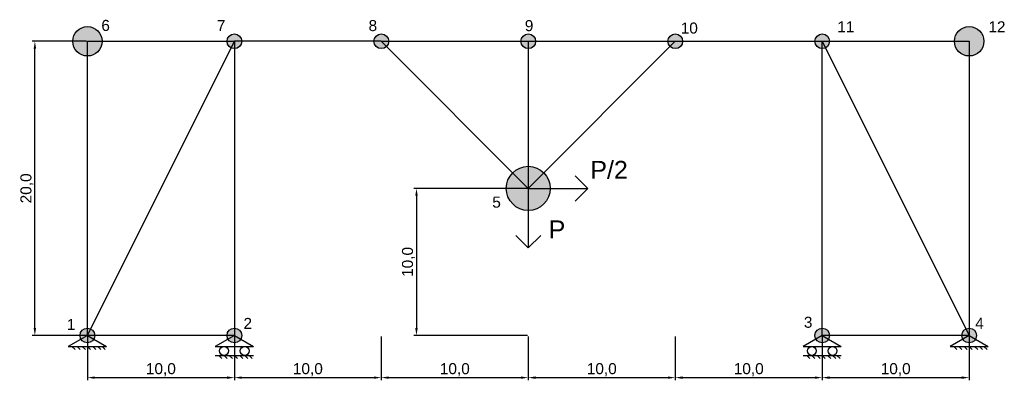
# Model space of a CAD drawing. Header units: millimetres. Extents: x -4.6 to 62.4, y -3 to 21.5.
import ezdxf

# ---------------------------------------------------------------- set-up
doc = ezdxf.new("R2010")
doc.units = ezdxf.units.MM
for name, color, linetype in [('Barras', 5, 'Continuous'), ('Fuerza', 6, 'Continuous'), ('Nodos', 1, 'Continuous'), ('Notaciones', 4, 'Continuous')]:
    doc.layers.add(name, color=color, linetype=linetype)
doc.styles.get("Standard").update_dxf_attribs({"font": 'arial.ttf'})
doc.dimstyles.new('StandardModif', dxfattribs={"dimtxt": 0.75, "dimasz": 0.5, "dimexe": 0.18, "dimexo": 0.0625, "dimgap": 0.09, "dimtad": 1, "dimdec": 1, "dimzin": 0, "dimtxsty": 'Standard', "dimcen": 0.09, "dimadec": 0, "dimazin": 0, "dimtfac": 1, "dimtdec": 1, "dimtofl": 0, "dimtmove": 0, "dimatfit": 3, "dimfxl": 1, "dimtolj": 1, "dimtzin": 0, "dimarcsym": 0})

# ---------------------------------------------------------------- blocks, each defined once
blk = doc.blocks.new('ApoyoArticFijo')
for p, q in [((0, 0), (-0.866, -0.5)), ((0, 0), (0.866, -0.5)), ((-0.866, -0.5), (0.866, -0.5)), ((-0.702, -0.5), (-0.561, -0.641)), ((-0.47, -0.5), (-0.328, -0.641)), ((-0.233, -0.5), (-0.092, -0.641)), ((0, -0.5), (0.141, -0.641)), ((0.247, -0.5), (0.389, -0.641)), ((0.47, -0.5), (0.611, -0.641)), ((0.668, -0.5), (0.809, -0.641))]:
    blk.add_line(p, q)
blk = doc.blocks.new('ApoyoArticMóvil')
for p, q in [((0, 0), (-0.866, -0.5)), ((0, 0), (0.866, -0.5)), ((-0.866, -0.5), (0.866, -0.5)), ((-0.866, -0.9), (0.866, -0.9)), ((-0.702, -0.9), (-0.561, -1.041)), ((-0.47, -0.9), (-0.328, -1.041)), ((-0.233, -0.9), (-0.092, -1.041)), ((0, -0.9), (0.141, -1.041)), ((0.247, -0.9), (0.389, -1.041)), ((0.47, -0.9), (0.611, -1.041)), ((0.668, -0.9), (0.809, -1.041))]:
    blk.add_line(p, q)
for centre in [(-0.47, -0.7), (0.47, -0.7)]:
    blk.add_circle(centre, 0.2)
blk = doc.blocks.new('*U4')
for p, q in [((1, 0), (0.788, 0.212)), ((0, 0), (1, 0)), ((1, 0), (0.788, -0.212))]:
    blk.add_line(p, q)
blk.add_attdef('TEXFUERZA', (1.043, -0.162), '', height=0.3)
blk = doc.blocks.new('*U5')
for p, q in [((1, 0), (0.788, 0.212)), ((0, 0), (1, 0)), ((1, 0), (0.788, -0.212))]:
    blk.add_line(p, q)
blk.add_attdef('TEXFUERZA', (0.838, -0.343), '', height=0.3, rotation=270)
blk = doc.blocks.new('*D6')
at = {"layer": 'Defpoints', "color": 0, "transparency": 16777216}
for p in [(-3.574, 20), (0, 20), (0, 0)]:
    blk.add_point(p, dxfattribs=at)
at = {"layer": 'Notaciones', "color": 0, "lineweight": -2, "transparency": 16777216}
for p, q in [((-0.062, 20), (-3.754, 20)), ((-3.574, 0.5), (-3.574, 19.5)), ((-0.062, 0), (-3.754, 0))]:
    blk.add_line(p, q, dxfattribs=at)
at = {"layer": 'Notaciones', "color": 0, "transparency": 16777216}
for points in [[(-3.658, 19.5), (-3.491, 19.5), (-3.574, 20)], [(-3.658, 0.5), (-3.491, 0.5), (-3.574, 0)]]:
    blk.add_solid(points, dxfattribs=at)
at = {"layer": 'Notaciones', "color": 0, "transparency": 16777216, "insert": (-4.115, 10), "char_height": 0.75, "attachment_point": 5, "rotation": 90}
blk.add_mtext('\\A1;20,0', dxfattribs=at)
blk = doc.blocks.new('*D7')
at = {"layer": 'Defpoints', "color": 0, "transparency": 16777216}
for p in [(30, 10), (30, 0), (22.392, 0)]:
    blk.add_point(p, dxfattribs=at)
at = {"layer": 'Notaciones', "color": 0, "lineweight": -2, "transparency": 16777216}
for p, q in [((29.938, 10), (22.212, 10)), ((22.392, 9.5), (22.392, 0.5)), ((29.938, 0), (22.212, 0))]:
    blk.add_line(p, q, dxfattribs=at)
at = {"layer": 'Notaciones', "color": 0, "transparency": 16777216}
for points in [[(22.309, 9.5), (22.476, 9.5), (22.392, 10)], [(22.309, 0.5), (22.476, 0.5), (22.392, 0)]]:
    blk.add_solid(points, dxfattribs=at)
at = {"layer": 'Notaciones', "color": 0, "transparency": 16777216, "insert": (21.851, 5), "char_height": 0.75, "attachment_point": 5, "rotation": 90}
blk.add_mtext('\\A1;10,0', dxfattribs=at)
blk = doc.blocks.new('*D8')
at = {"layer": 'Defpoints', "color": 0, "transparency": 16777216}
for p in [(0, 0), (10, 0), (10, -2.865)]:
    blk.add_point(p, dxfattribs=at)
at = {"layer": 'Notaciones', "color": 0, "lineweight": -2, "transparency": 16777216}
for p, q in [((0, -0.062), (0, -3.045)), ((10, -0.062), (10, -3.045)), ((0.5, -2.865), (9.5, -2.865))]:
    blk.add_line(p, q, dxfattribs=at)
at = {"layer": 'Notaciones', "color": 0, "transparency": 16777216}
for points in [[(0.5, -2.782), (0.5, -2.948), (0, -2.865)], [(9.5, -2.782), (9.5, -2.948), (10, -2.865)]]:
    blk.add_solid(points, dxfattribs=at)
at = {"layer": 'Notaciones', "color": 0, "transparency": 16777216, "insert": (5, -2.324), "char_height": 0.75, "attachment_point": 5}
blk.add_mtext('\\A1;10,0', dxfattribs=at)
blk = doc.blocks.new('*D9')
at = {"layer": 'Defpoints', "color": 0, "transparency": 16777216}
for p in [(10, 0), (20, 0), (20, -2.865)]:
    blk.add_point(p, dxfattribs=at)
at = {"layer": 'Notaciones', "color": 0, "lineweight": -2, "transparency": 16777216}
for p, q in [((10, -0.062), (10, -3.045)), ((20, -0.062), (20, -3.045)), ((10.5, -2.865), (19.5, -2.865))]:
    blk.add_line(p, q, dxfattribs=at)
at = {"layer": 'Notaciones', "color": 0, "transparency": 16777216}
for points in [[(10.5, -2.782), (10.5, -2.948), (10, -2.865)], [(19.5, -2.782), (19.5, -2.948), (20, -2.865)]]:
    blk.add_solid(points, dxfattribs=at)
at = {"layer": 'Notaciones', "color": 0, "transparency": 16777216, "insert": (15, -2.324), "char_height": 0.75, "attachment_point": 5}
blk.add_mtext('\\A1;10,0', dxfattribs=at)
blk = doc.blocks.new('*D10')
at = {"layer": 'Defpoints', "color": 0, "transparency": 16777216}
for p in [(20, 0), (30, 0), (30, -2.865)]:
    blk.add_point(p, dxfattribs=at)
at = {"layer": 'Notaciones', "color": 0, "lineweight": -2, "transparency": 16777216}
for p, q in [((20, -0.062), (20, -3.045)), ((30, -0.062), (30, -3.045)), ((20.5, -2.865), (29.5, -2.865))]:
    blk.add_line(p, q, dxfattribs=at)
at = {"layer": 'Notaciones', "color": 0, "transparency": 16777216}
for points in [[(20.5, -2.782), (20.5, -2.948), (20, -2.865)], [(29.5, -2.782), (29.5, -2.948), (30, -2.865)]]:
    blk.add_solid(points, dxfattribs=at)
at = {"layer": 'Notaciones', "color": 0, "transparency": 16777216, "insert": (25, -2.324), "char_height": 0.75, "attachment_point": 5}
blk.add_mtext('\\A1;10,0', dxfattribs=at)
blk = doc.blocks.new('*D11')
at = {"layer": 'Defpoints', "color": 0, "transparency": 16777216}
for p in [(30, 0), (40, 0), (40, -2.865)]:
    blk.add_point(p, dxfattribs=at)
at = {"layer": 'Notaciones', "color": 0, "lineweight": -2, "transparency": 16777216}
for p, q in [((30, -0.062), (30, -3.045)), ((40, -0.062), (40, -3.045)), ((30.5, -2.865), (39.5, -2.865))]:
    blk.add_line(p, q, dxfattribs=at)
at = {"layer": 'Notaciones', "color": 0, "transparency": 16777216}
for points in [[(30.5, -2.782), (30.5, -2.948), (30, -2.865)], [(39.5, -2.782), (39.5, -2.948), (40, -2.865)]]:
    blk.add_solid(points, dxfattribs=at)
at = {"layer": 'Notaciones', "color": 0, "transparency": 16777216, "insert": (35, -2.324), "char_height": 0.75, "attachment_point": 5}
blk.add_mtext('\\A1;10,0', dxfattribs=at)
blk = doc.blocks.new('*D12')
at = {"layer": 'Defpoints', "color": 0, "transparency": 16777216}
for p in [(40, 0), (50, 0), (50, -2.865)]:
    blk.add_point(p, dxfattribs=at)
at = {"layer": 'Notaciones', "color": 0, "lineweight": -2, "transparency": 16777216}
for p, q in [((40, -0.062), (40, -3.045)), ((50, -0.062), (50, -3.045)), ((40.5, -2.865), (49.5, -2.865))]:
    blk.add_line(p, q, dxfattribs=at)
at = {"layer": 'Notaciones', "color": 0, "transparency": 16777216}
for points in [[(40.5, -2.782), (40.5, -2.948), (40, -2.865)], [(49.5, -2.782), (49.5, -2.948), (50, -2.865)]]:
    blk.add_solid(points, dxfattribs=at)
at = {"layer": 'Notaciones', "color": 0, "transparency": 16777216, "insert": (45, -2.324), "char_height": 0.75, "attachment_point": 5}
blk.add_mtext('\\A1;10,0', dxfattribs=at)
blk = doc.blocks.new('*D13')
at = {"layer": 'Defpoints', "color": 0, "transparency": 16777216}
for p in [(50, 0), (60, 0), (60, -2.865)]:
    blk.add_point(p, dxfattribs=at)
at = {"layer": 'Notaciones', "color": 0, "lineweight": -2, "transparency": 16777216}
for p, q in [((50, -0.062), (50, -3.045)), ((60, -0.062), (60, -3.045)), ((50.5, -2.865), (59.5, -2.865))]:
    blk.add_line(p, q, dxfattribs=at)
at = {"layer": 'Notaciones', "color": 0, "transparency": 16777216}
for points in [[(50.5, -2.782), (50.5, -2.948), (50, -2.865)], [(59.5, -2.782), (59.5, -2.948), (60, -2.865)]]:
    blk.add_solid(points, dxfattribs=at)
at = {"layer": 'Notaciones', "color": 0, "transparency": 16777216, "insert": (55, -2.324), "char_height": 0.75, "attachment_point": 5}
blk.add_mtext('\\A1;10,0', dxfattribs=at)

msp = doc.modelspace()

# ---------------------------------------------------------------- hatches: boundary and pattern name
at = {"layer": 'Nodos'}
h = msp.add_hatch(color=256, dxfattribs=at)
h.dxf.hatch_style = 1
edge = h.paths.add_edge_path()
edge.add_arc((0, 20), 1, 0, 360)
h = msp.add_hatch(color=256, dxfattribs=at)
h.dxf.hatch_style = 1
edge = h.paths.add_edge_path()
edge.add_arc((60, 20), 1, 0, 360)
h = msp.add_hatch(color=256, dxfattribs=at)
h.dxf.hatch_style = 1
edge = h.paths.add_edge_path()
edge.add_arc((10, 20), 0.5, 0, 360)
h = msp.add_hatch(color=256, dxfattribs=at)
h.dxf.hatch_style = 1
edge = h.paths.add_edge_path()
edge.add_arc((20, 20), 0.5, 0, 360)
h = msp.add_hatch(color=256, dxfattribs=at)
h.dxf.hatch_style = 1
edge = h.paths.add_edge_path()
edge.add_arc((30, 20), 0.5, 0, 360)
h = msp.add_hatch(color=256, dxfattribs=at)
h.dxf.hatch_style = 1
edge = h.paths.add_edge_path()
edge.add_arc((40, 20), 0.5, 0, 360)
h = msp.add_hatch(color=256, dxfattribs=at)
h.dxf.hatch_style = 1
edge = h.paths.add_edge_path()
edge.add_arc((50, 20), 0.5, 0, 360)
h = msp.add_hatch(color=256, dxfattribs=at)
h.dxf.hatch_style = 1
edge = h.paths.add_edge_path()
edge.add_arc((30, 10), 1.5, 0, 360)
h = msp.add_hatch(color=256, dxfattribs=at)
h.dxf.hatch_style = 1
edge = h.paths.add_edge_path()
edge.add_arc((0, 0), 0.5, 0, 360)
h = msp.add_hatch(color=256, dxfattribs=at)
h.dxf.hatch_style = 1
edge = h.paths.add_edge_path()
edge.add_arc((10, 0), 0.5, 0, 360)
h = msp.add_hatch(color=256, dxfattribs=at)
h.dxf.hatch_style = 1
edge = h.paths.add_edge_path()
edge.add_arc((50, 0), 0.5, 0, 360)
h = msp.add_hatch(color=256, dxfattribs=at)
h.dxf.hatch_style = 1
edge = h.paths.add_edge_path()
edge.add_arc((60, 0), 0.5, 0, 360)

# ---------------------------------------------------------------- linework, layer by layer
at = {"layer": 'Barras'}
for p, q in [((0, 0), (0, 20)), ((0, 20), (10, 20)), ((0, 0), (10, 20)), ((10, 20), (10, 0)), ((20, 20), (10, 20)), ((20, 20), (30, 20)), ((20, 20), (30, 10)), ((30, 20), (40, 20)), ((30, 20), (30, 10)), ((40, 20), (30, 10)), ((40, 20), (50, 20)), ((50, 0), (50, 20)), ((50, 20), (60, 20)), ((50, 20), (60, 0)), ((60, 20), (60, 0)), ((10, 0), (0, 0)), ((60, 0), (50, 0))]:
    msp.add_line(p, q, dxfattribs=at)
at = {"layer": 'Nodos'}
for centre, radius in [((0, 20), 1), ((60, 20), 1), ((10, 20), 0.5), ((20, 20), 0.5), ((30, 20), 0.5), ((40, 20), 0.5), ((50, 20), 0.5), ((30, 10), 1.5), ((0, 0), 0.5), ((10, 0), 0.5), ((50, 0), 0.5), ((60, 0), 0.5)]:
    msp.add_circle(centre, radius, dxfattribs=at)

# ---------------------------------------------------------------- block references
at = {"layer": 'Fuerza'}
ref = msp.add_blockref('*U4', (30, 10), dxfattribs=dict(at, xscale=-4.049999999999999, yscale=4.049999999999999, zscale=4.049999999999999, rotation=180))
ref.add_attrib('TEXFUERZA', 'P/2', (34.224, 10.655), dxfattribs={"layer": '0', "height": 1.215})
ref = msp.add_blockref('*U5', (30, 10), dxfattribs=dict(at, xscale=-4.049999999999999, yscale=4.049999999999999, zscale=4.049999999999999, rotation=90))
ref.add_attrib('TEXFUERZA', 'P', (31.389, 6.605), dxfattribs={"layer": '0', "height": 1.215})
at = {"layer": 'Notaciones', "xscale": 1.5, "yscale": 1.5, "zscale": 1.5}
for name, p in [('ApoyoArticFijo', (0, 0)), ('ApoyoArticMóvil', (10, 0)), ('ApoyoArticMóvil', (50, 0)), ('ApoyoArticFijo', (60, 0))]:
    msp.add_blockref(name, p, dxfattribs=at)

# ---------------------------------------------------------------- texts
at = {"layer": 'Notaciones'}
for s, p in [('6', (0.949, 20.703)), ('7', (8.807, 20.69)), ('8', (19.132, 20.69)), ('9', (29.763, 20.69)), ('10', (40.373, 20.524)), ('11', (51.028, 20.608)), ('12', (61.306, 20.608)), ('5', (27.551, 8.69)), ('1', (-1.404, 0.372)), ('2', (10.62, 0.445)), ('3', (48.753, 0.524)), ('4', (60.409, 0.451))]:
    msp.add_text(s, height=0.75, dxfattribs=at).set_placement(p)

# ---------------------------------------------------------------- dimensions: what is measured, and where the dimension line sits
for base, p1, p2, picture, middle in [((-3.574, 20), (0, 0), (0, 20), '*D6', (-4.115, 10)), ((22.392, 0), (30, 10), (30, 0), '*D7', (21.851, 5))]:
    dim = msp.add_linear_dim(base=base, p1=p1, p2=p2, angle=90, dimstyle='StandardModif', dxfattribs=at)
    dim.commit()
    dim.dimension.update_dxf_attribs({"geometry": picture, "text_midpoint": middle})
dim = msp.add_linear_dim(base=(10, -2.865), p1=(0, 0), p2=(10, 0), dimstyle='StandardModif', dxfattribs=at)
dim.commit()
dim.dimension.update_dxf_attribs({"geometry": '*D8', "text_midpoint": (5, -2.324)})
for base, p1, p2, picture, middle in [((20, -2.865), (10, 0), (20, 0), '*D9', (15, -2.324)), ((30, -2.865), (20, 0), (30, 0), '*D10', (25, -2.324)), ((40, -2.865), (30, 0), (40, 0), '*D11', (35, -2.324)), ((50, -2.865), (40, 0), (50, 0), '*D12', (45, -2.324)), ((60, -2.865), (50, 0), (60, 0), '*D13', (55, -2.324))]:
    dim = msp.add_linear_dim(base=base, p1=p1, p2=p2, dimstyle='StandardModif', override={"dimtmove": 1}, dxfattribs=at)
    dim.commit()
    dim.dimension.update_dxf_attribs({"geometry": picture, "text_midpoint": middle})

doc.saveas('drawing.dxf')
